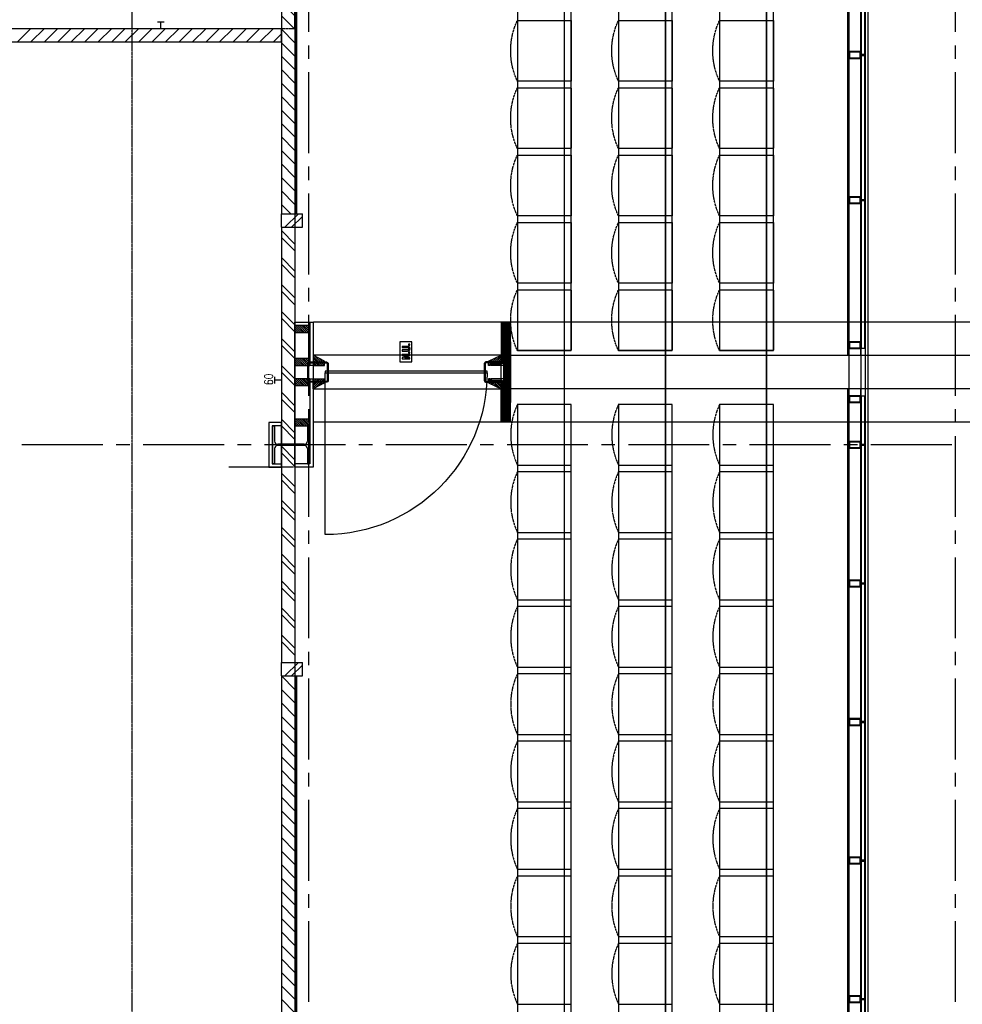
# Model space of a CAD drawing. Extents: x -66955 to 52345, y -20450 to 69550.
# Tile 91 of 132: x -55473 to -48478, y 37233 to 44541. Entities that reach past the tile are written whole.
import ezdxf
from ezdxf.enums import TextEntityAlignment as Align

# ---------------------------------------------------------------- set-up
doc = ezdxf.new("R2010")
doc.units = 0
doc.header["$MEASUREMENT"] = 0
for name, pattern in [('DASHED', [0.75, 0.5, -0.25]), ('HIDDEN', [0.375, 0.25, -0.125]), ('LEEG', [1, -1])]:
    doc.linetypes.add(name, pattern=pattern)
for name, color, linetype in [('STRAMIEN--05-', 7, 'CONTINUOUS'), ('STRAMIEN--E7-', 7, 'CONTINUOUS'), ('VERD1$--28-', 7, 'CONTINUOUS'), ('VERD1--21-', 7, 'CONTINUOUS'), ('VERD1--22-', 7, 'CONTINUOUS'), ('VERD1--23-', 7, 'CONTINUOUS'), ('VERD1--28-', 7, 'CONTINUOUS'), ('VERD1--32-', 7, 'CONTINUOUS'), ('VERD1--34-', 7, 'CONTINUOUS'), ('VERD1--81-', 7, 'CONTINUOUS'), ('VERD1--82-', 7, 'CONTINUOUS'), ('VERD1--E5-', 7, 'CONTINUOUS'), ('VERD1--E6-', 7, 'CONTINUOUS')]:
    doc.layers.add(name, color=color, linetype=linetype)
doc.styles.add('ROMANS', font='ROMANS', dxfattribs={"height": 0.2})

# ---------------------------------------------------------------- blocks, each defined once
blk = doc.blocks.new('*O272')
at = {"layer": 'VERD1--22-', "color": 7, "linetype": 'CONTINUOUS'}
for p, q in [((-77.5, 1985), (77.5, 1985)), ((-77.5, 1885), (-77.5, 1985)), ((-52.5, 1885), (47.5, 1985)), ((77.5, 1885), (77.5, 1985)), ((-2.5, 1885), (77.5, 1965)), ((-77.5, 1885), (77.5, 1885)), ((-77.5, 1885), (22.5, 1785)), ((-77.5, 1885), (-77.5, -1885)), ((-77.5, 1885), (22.5, 1885)), ((22.5, 1885), (22.5, -1885)), ((22.5, 1885), (22.5, -1885)), ((22.5, 1885), (32.5, 1885)), ((32.5, 1885), (32.5, -1885)), ((-77.5, 1785), (22.5, 1685)), ((-77.5, 1685), (22.5, 1585)), ((-77.5, 1585), (22.5, 1485)), ((-77.5, 1485), (22.5, 1385)), ((-77.5, 1385), (22.5, 1285)), ((-77.5, 1285), (22.5, 1185)), ((-77.5, 1185), (22.5, 1085)), ((-77.5, 1085), (22.5, 985)), ((-77.5, 985), (22.5, 885)), ((-77.5, 885), (22.5, 785)), ((-77.5, 785), (22.5, 685)), ((-77.5, 685), (22.5, 585)), ((-77.5, 585), (22.5, 485)), ((-77.5, 485), (22.5, 385)), ((-77.5, 385), (22.5, 285)), ((-77.5, 285), (22.5, 185)), ((-77.5, 185), (22.5, 85)), ((-77.5, 85), (22.5, -15)), ((-77.5, -15), (22.5, -115)), ((-77.5, -115), (22.5, -215)), ((-77.5, -215), (22.5, -315)), ((-77.5, -315), (22.5, -415)), ((-77.5, -415), (22.5, -515)), ((-77.5, -515), (22.5, -615)), ((-77.5, -615), (22.5, -715)), ((-77.5, -715), (22.5, -815)), ((-77.5, -815), (22.5, -915)), ((-77.5, -915), (22.5, -1015)), ((-77.5, -1015), (22.5, -1115)), ((-77.5, -1115), (22.5, -1215)), ((-77.5, -1215), (22.5, -1315)), ((-77.5, -1315), (22.5, -1415)), ((-77.5, -1415), (22.5, -1515)), ((-77.5, -1515), (22.5, -1615)), ((-77.5, -1615), (22.5, -1715)), ((-77.5, -1715), (22.5, -1815)), ((-77.5, -1815), (-7.5, -1885)), ((-77.5, -1885), (22.5, -1885)), ((-77.5, -1885), (77.5, -1885)), ((-77.5, -1985), (-77.5, -1885)), ((-52.5, -1985), (47.5, -1885)), ((22.5, -1885), (32.5, -1885)), ((77.5, -1985), (77.5, -1885)), ((-2.5, -1985), (77.5, -1905)), ((-77.5, -1985), (77.5, -1985))]:
    blk.add_line(p, q, dxfattribs=at)
at = {"layer": 'VERD1--22-', "color": 7, "linetype": 'LEEG'}
blk.add_line((27.5, 1885), (27.5, -1885), dxfattribs=at)
blk = doc.blocks.new('*O273')
at = {"layer": 'VERD1--22-', "color": 7, "linetype": 'CONTINUOUS'}
for p, q in [((-77.5, 1985), (77.5, 1985)), ((-77.5, 1885), (-77.5, 1985)), ((-52.5, 1885), (47.5, 1985)), ((77.5, 1885), (77.5, 1985)), ((-2.5, 1885), (77.5, 1965)), ((-77.5, 1885), (77.5, 1885)), ((-77.5, 1885), (22.5, 1785)), ((-77.5, 1885), (-77.5, -1885)), ((-77.5, 1885), (22.5, 1885)), ((22.5, 1885), (22.5, -1885)), ((22.5, 1885), (22.5, -1885)), ((22.5, 1885), (32.5, 1885)), ((32.5, 1885), (32.5, -1885)), ((-77.5, 1785), (22.5, 1685)), ((-77.5, 1685), (22.5, 1585)), ((-77.5, 1585), (22.5, 1485)), ((-77.5, 1485), (22.5, 1385)), ((-77.5, 1385), (22.5, 1285)), ((-77.5, 1285), (22.5, 1185)), ((-77.5, 1185), (22.5, 1085)), ((-77.5, 1085), (22.5, 985)), ((-77.5, 985), (22.5, 885)), ((-77.5, 885), (22.5, 785)), ((-77.5, 785), (22.5, 685)), ((-77.5, 685), (22.5, 585)), ((-77.5, 585), (22.5, 485)), ((-77.5, 485), (22.5, 385)), ((-77.5, 385), (22.5, 285)), ((-77.5, 285), (22.5, 185)), ((-77.5, 185), (22.5, 85)), ((-77.5, 85), (22.5, -15)), ((-77.5, -15), (22.5, -115)), ((-77.5, -115), (22.5, -215)), ((-77.5, -215), (22.5, -315)), ((-77.5, -315), (22.5, -415)), ((-77.5, -415), (22.5, -515)), ((-77.5, -515), (22.5, -615)), ((-77.5, -615), (22.5, -715)), ((-77.5, -715), (22.5, -815)), ((-77.5, -815), (22.5, -915)), ((-77.5, -915), (22.5, -1015)), ((-77.5, -1015), (22.5, -1115)), ((-77.5, -1115), (22.5, -1215)), ((-77.5, -1215), (22.5, -1315)), ((-77.5, -1315), (22.5, -1415)), ((-77.5, -1415), (22.5, -1515)), ((-77.5, -1515), (22.5, -1615)), ((-77.5, -1615), (22.5, -1715)), ((-77.5, -1715), (22.5, -1815)), ((-77.5, -1815), (-7.5, -1885)), ((-77.5, -1885), (22.5, -1885)), ((-77.5, -1885), (77.5, -1885)), ((-77.5, -1985), (-77.5, -1885)), ((-52.5, -1985), (47.5, -1885)), ((22.5, -1885), (32.5, -1885)), ((77.5, -1985), (77.5, -1885)), ((-2.5, -1985), (77.5, -1905)), ((-77.5, -1985), (77.5, -1985))]:
    blk.add_line(p, q, dxfattribs=at)
at = {"layer": 'VERD1--22-', "color": 7, "linetype": 'LEEG'}
blk.add_line((27.5, 1885), (27.5, -1885), dxfattribs=at)
blk = doc.blocks.new('B28KOK')
at = {"layer": 'VERD1$--28-', "color": 5, "linetype": 'CONTINUOUS'}
for p, q in [((65.5, 75), (-65.5, 75)), ((-75, 65.5), (-75, -65.5)), ((-68.7, 65.5), (-68.7, -65.5)), ((65.5, 68.7), (-65.5, 68.7)), ((68.7, -65.5), (68.7, 65.5)), ((75, -65.5), (75, 65.5)), ((-65.5, -68.7), (65.5, -68.7)), ((-65.5, -75), (65.5, -75))]:
    blk.add_line(p, q, dxfattribs=at)
for centre, radius, start, end in [((-65.6, 65.5), 9.45, 90, 180), ((65.5, 65.5), 9.45, 0, 90), ((-65.6, 65.5), 3.15, 90, 180), ((65.5, 65.5), 3.15, 0, 90), ((-65.6, -65.5), 9.45, 180, 270), ((-65.6, -65.5), 3.15, 180, 270), ((65.5, -65.5), 3.15, 270, 360), ((65.5, -65.5), 9.45, 270, 360)]:
    blk.add_arc(centre, radius, start, end, dxfattribs=at)
blk = doc.blocks.new('STOEL2')
at = {"layer": 'VERD1--82-', "color": 7, "linetype": 'HIDDEN'}
blk.add_lwpolyline([(0, 0), (0, 400), (-47.76, 419.56), (-97.2, 434.39), (-147.83, 444.36), (-199.2, 449.37), (-250.81, 449.37), (-302.18, 444.36), (-352.81, 434.39), (-402.24, 419.56), (-450, 400), (-450, 50), (-450, 0), (0, 0)], close=True, dxfattribs=at)
blk.add_lwpolyline([(-450, 0), (0, 0), (0, 400)], dxfattribs=at)
blk = doc.blocks.new('*O331')
at = {"layer": 'VERD1--E6-', "color": 7, "linetype": 'CONTINUOUS'}
for points in [[(45, -75), (45, 75), (-45, 75), (-45, -75)], [(-26.74, 6.14), (3.59, 6.14), (11.97, 6.35), (18.01, 6.99), (21.25, 7.9), (24.32, 9.43), (27.05, 11.6), (29.21, 14.47), (30.63, 18.41), (31.08, 23.84), (30.66, 28.48), (29.37, 32.12), (27.36, 34.98), (24.73, 37.2), (21.49, 38.8), (17.59, 39.82), (11.87, 40.33), (3.13, 40.51), (-26.74, 40.51), (-26.74, 32.33), (4.72, 32.32), (14.38, 31.93), (17.07, 31.12), (19.27, 29.52), (20.77, 27.04), (21.28, 23.6), (20.74, 20.12), (19.15, 17.49), (16.7, 15.67), (13.55, 14.68), (4.05, 14.33), (-26.75, 14.33)], [(30, 48.69), (30, 56.88), (19.09, 56.88), (19.09, 48.7)], [(30, -52.78), (30, -44.59), (-7.29, -44.59), (30, -27.24), (30, -18.4), (-26.75, -18.4), (-26.74, -26.59), (11.12, -26.59), (-26.75, -44.21), (-26.75, -52.78)], [(30, -10.22), (30, -2.04), (19.09, -2.04), (19.09, -10.22)]]:
    blk.add_lwpolyline(points, close=True, dxfattribs=at)
blk = doc.blocks.new('B28HK')
at = {"layer": 'VERD1--28-', "color": 5, "linetype": 'CONTINUOUS'}
for p, q in [((10, 25), (10, 192.5)), ((92.5, 10), (25, 10))]:
    blk.add_line(p, q, dxfattribs=at)
blk.add_lwpolyline([(2.5, 200), (0, 200), (0, 0), (100, 0), (100, 2.5)], dxfattribs=at)
for centre, radius, start, end in [((2.5, 192.5), 7.5, 0, 90), ((25, 25), 15, 180, 270), ((92.5, 2.5), 7.5, 0, 90)]:
    blk.add_arc(centre, radius, start, end, dxfattribs=at)
blk = doc.blocks.new('B28HE')
at = {"layer": 'VERD1--28-', "color": 5, "linetype": 'CONTINUOUS'}
for p, q in [((-4, -98), (-4, 98)), ((4, -98), (4, 98))]:
    blk.add_line(p, q, dxfattribs=at)
for points in [[(-28, 122), (-140, 122), (-140, 135), (140, 135), (140, 122), (28, 122)], [(-28, -122), (-140, -122), (-140, -135), (140, -135), (140, -122), (28, -122)]]:
    blk.add_lwpolyline(points, dxfattribs=at)
for centre, start, end in [((-28, 98), 0, 90), ((28, 98), 90, 180), ((-28, -98), 270, 360), ((28, -98), 180, 270)]:
    blk.add_arc(centre, 24, start, end, dxfattribs=at)
blk = doc.blocks.new('*O496')
at = {"layer": 'VERD1--34-', "color": 7, "linetype": 'CONTINUOUS'}
for points in [[(-45, 25), (-45, -25), (45, -25), (45, 25)], [(-40, 20), (-40, -20), (40, -20), (40, 20)]]:
    blk.add_lwpolyline(points, close=True, dxfattribs=at)
blk = doc.blocks.new('*O497')
at = {"layer": 'VERD1--34-', "color": 7, "linetype": 'CONTINUOUS'}
for points in [[(-45, 25), (-45, -25), (45, -25), (45, 25)], [(-40, 20), (-40, -20), (40, -20), (40, 20)]]:
    blk.add_lwpolyline(points, close=True, dxfattribs=at)
blk = doc.blocks.new('*O495')
at = {"layer": 'VERD1--34-', "color": 7, "linetype": 'CONTINUOUS'}
for points in [[(30, -511.28), (30, 511.29), (60, 511.29), (60, -511.28)], [(33, -511.28), (33, 511.29), (57, 511.29), (57, -511.28)], [(35, -511.28), (35, 511.29), (55, 511.29), (55, -511.28)]]:
    blk.add_lwpolyline(points, close=True, dxfattribs=at)
for name, p in [('*O496', (-15, 514.29)), ('*O497', (-15, -514.28))]:
    blk.add_blockref(name, p, dxfattribs=at)
blk = doc.blocks.new('*O499')
at = {"layer": 'VERD1--34-', "color": 7, "linetype": 'CONTINUOUS'}
for points in [[(-45, 25), (-45, -25), (45, -25), (45, 25)], [(-40, 20), (-40, -20), (40, -20), (40, 20)]]:
    blk.add_lwpolyline(points, close=True, dxfattribs=at)
blk = doc.blocks.new('*O500')
at = {"layer": 'VERD1--34-', "color": 7, "linetype": 'CONTINUOUS'}
for points in [[(-45, 25), (-45, -25), (45, -25), (45, 25)], [(-40, 20), (-40, -20), (40, -20), (40, 20)]]:
    blk.add_lwpolyline(points, close=True, dxfattribs=at)
blk = doc.blocks.new('*O498')
at = {"layer": 'VERD1--34-', "color": 7, "linetype": 'CONTINUOUS'}
for points in [[(30, -511.28), (30, 511.29), (60, 511.29), (60, -511.28)], [(33, -511.28), (33, 511.29), (57, 511.29), (57, -511.28)], [(35, -511.28), (35, 511.29), (55, 511.29), (55, -511.28)]]:
    blk.add_lwpolyline(points, close=True, dxfattribs=at)
for name, p in [('*O499', (-15, 514.29)), ('*O500', (-15, -514.28))]:
    blk.add_blockref(name, p, dxfattribs=at)
blk = doc.blocks.new('*O502')
at = {"layer": 'VERD1--34-', "color": 7, "linetype": 'CONTINUOUS'}
for points in [[(-45, 25), (-45, -25), (45, -25), (45, 25)], [(-40, 20), (-40, -20), (40, -20), (40, 20)]]:
    blk.add_lwpolyline(points, close=True, dxfattribs=at)
blk = doc.blocks.new('*O503')
at = {"layer": 'VERD1--34-', "color": 7, "linetype": 'CONTINUOUS'}
for points in [[(-45, 25), (-45, -25), (45, -25), (45, 25)], [(-40, 20), (-40, -20), (40, -20), (40, 20)]]:
    blk.add_lwpolyline(points, close=True, dxfattribs=at)
blk = doc.blocks.new('*O501')
at = {"layer": 'VERD1--34-', "color": 7, "linetype": 'CONTINUOUS'}
for points in [[(30, -511.28), (30, 511.29), (60, 511.29), (60, -511.28)], [(33, -511.28), (33, 511.29), (57, 511.29), (57, -511.28)], [(35, -511.28), (35, 511.29), (55, 511.29), (55, -511.28)]]:
    blk.add_lwpolyline(points, close=True, dxfattribs=at)
for name, p in [('*O502', (-15, 514.29)), ('*O503', (-15, -514.28))]:
    blk.add_blockref(name, p, dxfattribs=at)
blk = doc.blocks.new('*O505')
at = {"layer": 'VERD1--34-', "color": 7, "linetype": 'CONTINUOUS'}
for points in [[(-45, 25), (-45, -25), (45, -25), (45, 25)], [(-40, 20), (-40, -20), (40, -20), (40, 20)]]:
    blk.add_lwpolyline(points, close=True, dxfattribs=at)
blk = doc.blocks.new('*O506')
at = {"layer": 'VERD1--34-', "color": 7, "linetype": 'CONTINUOUS'}
for points in [[(-45, 25), (-45, -25), (45, -25), (45, 25)], [(-40, 20), (-40, -20), (40, -20), (40, 20)]]:
    blk.add_lwpolyline(points, close=True, dxfattribs=at)
blk = doc.blocks.new('*O504')
at = {"layer": 'VERD1--34-', "color": 7, "linetype": 'CONTINUOUS'}
for points in [[(30, -511.28), (30, 511.29), (60, 511.29), (60, -511.28)], [(33, -511.28), (33, 511.29), (57, 511.29), (57, -511.28)], [(35, -511.28), (35, 511.29), (55, 511.29), (55, -511.28)]]:
    blk.add_lwpolyline(points, close=True, dxfattribs=at)
for name, p in [('*O505', (-15, 514.29)), ('*O506', (-15, -514.28))]:
    blk.add_blockref(name, p, dxfattribs=at)
blk = doc.blocks.new('*O508')
at = {"layer": 'VERD1--34-', "color": 7, "linetype": 'CONTINUOUS'}
for points in [[(-45, 25), (-45, -25), (45, -25), (45, 25)], [(-40, 20), (-40, -20), (40, -20), (40, 20)]]:
    blk.add_lwpolyline(points, close=True, dxfattribs=at)
blk = doc.blocks.new('*O509')
at = {"layer": 'VERD1--34-', "color": 7, "linetype": 'CONTINUOUS'}
for points in [[(-45, 25), (-45, -25), (45, -25), (45, 25)], [(-40, 20), (-40, -20), (40, -20), (40, 20)]]:
    blk.add_lwpolyline(points, close=True, dxfattribs=at)
blk = doc.blocks.new('*O507')
at = {"layer": 'VERD1--34-', "color": 7, "linetype": 'CONTINUOUS'}
for points in [[(30, -511.28), (30, 511.29), (60, 511.29), (60, -511.28)], [(33, -511.28), (33, 511.29), (57, 511.29), (57, -511.28)], [(35, -511.28), (35, 511.29), (55, 511.29), (55, -511.28)]]:
    blk.add_lwpolyline(points, close=True, dxfattribs=at)
for name, p in [('*O508', (-15, 514.29)), ('*O509', (-15, -514.28))]:
    blk.add_blockref(name, p, dxfattribs=at)
blk = doc.blocks.new('*O568')
at = {"layer": 'VERD1--34-', "color": 7, "linetype": 'CONTINUOUS'}
for points in [[(-45, 25), (-45, -25), (45, -25), (45, 25)], [(-40, 20), (-40, -20), (40, -20), (40, 20)]]:
    blk.add_lwpolyline(points, close=True, dxfattribs=at)
blk = doc.blocks.new('*O569')
at = {"layer": 'VERD1--34-', "color": 7, "linetype": 'CONTINUOUS'}
for points in [[(-45, 25), (-45, -25), (45, -25), (45, 25)], [(-40, 20), (-40, -20), (40, -20), (40, 20)]]:
    blk.add_lwpolyline(points, close=True, dxfattribs=at)
blk = doc.blocks.new('*O567')
at = {"layer": 'VERD1--34-', "color": 7, "linetype": 'CONTINUOUS'}
for points in [[(30, -1780.37), (30, -709.7), (60, -709.7), (60, -1780.37)], [(33, -1780.37), (33, -709.7), (57, -709.7), (57, -1780.37)], [(35, -1780.37), (35, -709.7), (55, -709.7), (55, -1780.37)]]:
    blk.add_lwpolyline(points, close=True, dxfattribs=at)
for name, p in [('*O568', (-15, -706.7)), ('*O569', (-15, -1783.37))]:
    blk.add_blockref(name, p, dxfattribs=at)
blk = doc.blocks.new('*O571')
at = {"layer": 'VERD1--34-', "color": 7, "linetype": 'CONTINUOUS'}
for points in [[(-45, 25), (-45, -25), (45, -25), (45, 25)], [(-40, 20), (-40, -20), (40, -20), (40, 20)]]:
    blk.add_lwpolyline(points, close=True, dxfattribs=at)
blk = doc.blocks.new('*O572')
at = {"layer": 'VERD1--34-', "color": 7, "linetype": 'CONTINUOUS'}
for points in [[(-45, 25), (-45, -25), (45, -25), (45, 25)], [(-40, 20), (-40, -20), (40, -20), (40, 20)]]:
    blk.add_lwpolyline(points, close=True, dxfattribs=at)
blk = doc.blocks.new('*O570')
at = {"layer": 'VERD1--34-', "color": 7, "linetype": 'CONTINUOUS'}
for points in [[(30, -511.28), (30, -149.32), (60, -149.32), (60, -511.28)], [(33, -511.28), (33, -149.32), (57, -149.32), (57, -511.28)], [(35, -511.28), (35, -149.32), (55, -149.32), (55, -511.28)]]:
    blk.add_lwpolyline(points, close=True, dxfattribs=at)
for name, p in [('*O571', (-15, -174.32)), ('*O572', (-15, -514.28))]:
    blk.add_blockref(name, p, dxfattribs=at)
blk = doc.blocks.new('*O573')
at = {"layer": 'VERD1--34-', "color": 7, "linetype": 'CONTINUOUS'}
for points in [[(-45, 25), (-45, -25), (45, -25), (45, 25)], [(-40, 20), (-40, -20), (40, -20), (40, 20)]]:
    blk.add_lwpolyline(points, close=True, dxfattribs=at)
blk = doc.blocks.new('*O575')
at = {"layer": 'VERD1--34-', "color": 7, "linetype": 'CONTINUOUS'}
for points in [[(-45, 25), (-45, -25), (45, -25), (45, 25)], [(-40, 20), (-40, -20), (40, -20), (40, 20)]]:
    blk.add_lwpolyline(points, close=True, dxfattribs=at)
blk = doc.blocks.new('*O576')
at = {"layer": 'VERD1--34-', "color": 7, "linetype": 'CONTINUOUS'}
for points in [[(-45, 25), (-45, -25), (45, -25), (45, 25)], [(-40, 20), (-40, -20), (40, -20), (40, 20)]]:
    blk.add_lwpolyline(points, close=True, dxfattribs=at)
blk = doc.blocks.new('*O574')
at = {"layer": 'VERD1--34-', "color": 7, "linetype": 'CONTINUOUS'}
for points in [[(30, -1780.37), (30, -709.7), (60, -709.7), (60, -1780.37)], [(33, -1780.37), (33, -709.7), (57, -709.7), (57, -1780.37)], [(35, -1780.37), (35, -709.7), (55, -709.7), (55, -1780.37)]]:
    blk.add_lwpolyline(points, close=True, dxfattribs=at)
for name, p in [('*O575', (-15, -706.7)), ('*O576', (-15, -1783.37))]:
    blk.add_blockref(name, p, dxfattribs=at)

msp = doc.modelspace()

# ---------------------------------------------------------------- linework, layer by layer
at = {"layer": 'STRAMIEN--05-', "color": 251, "linetype": 'DASHED'}
msp.add_line((-54639, 4749), (-54639, 69050), dxfattribs=at)
at = {"layer": 'STRAMIEN--E7-', "color": 6, "linetype": 'CONTINUOUS'}
for p, q in [((-53330, 44750), (-53330, 44450)), ((-48530, 44750), (-48530, 44450)), ((-53330, 44350), (-53330, 44250)), ((-48530, 44350), (-48530, 44250)), ((-53330, 44150), (-53330, 43850)), ((-48530, 44150), (-48530, 43850)), ((-53330, 43850), (-53330, 43550)), ((-48530, 43850), (-48530, 43550)), ((-53330, 43450), (-53330, 43350)), ((-48530, 43450), (-48530, 43350)), ((-53330, 43250), (-53330, 42950)), ((-48530, 43250), (-48530, 42950)), ((-53330, 42950), (-53330, 42650)), ((-48530, 42950), (-48530, 42650)), ((-53330, 42550), (-53330, 42450)), ((-48530, 42550), (-48530, 42450)), ((-53330, 42350), (-53330, 42050)), ((-48530, 42350), (-48530, 42050)), ((-53330, 42050), (-53330, 41750)), ((-48530, 42050), (-48530, 41750)), ((-53330, 41650), (-53330, 41550)), ((-48530, 41650), (-48530, 41550)), ((-53330, 41450), (-53330, 41150)), ((-48530, 41450), (-48530, 41150)), ((-55156, 41385), (-55456, 41385)), ((-54856, 41385), (-55156, 41385)), ((-54656, 41385), (-54756, 41385)), ((-54256, 41385), (-54556, 41385)), ((-53956, 41385), (-54256, 41385)), ((-53756, 41385), (-53856, 41385)), ((-53356, 41385), (-53656, 41385)), ((-53056, 41385), (-53356, 41385)), ((-52856, 41385), (-52956, 41385)), ((-52456, 41385), (-52756, 41385)), ((-52156, 41385), (-52456, 41385)), ((-51956, 41385), (-52056, 41385)), ((-51556, 41385), (-51856, 41385)), ((-51256, 41385), (-51556, 41385)), ((-51056, 41385), (-51156, 41385)), ((-50656, 41385), (-50956, 41385)), ((-50356, 41385), (-50656, 41385)), ((-50156, 41385), (-50256, 41385)), ((-49756, 41385), (-50056, 41385)), ((-49456, 41385), (-49756, 41385)), ((-49256, 41385), (-49356, 41385)), ((-48856, 41385), (-49156, 41385)), ((-48556, 41385), (-48856, 41385)), ((-53330, 41150), (-53330, 40850)), ((-48530, 41150), (-48530, 40850)), ((-53330, 40750), (-53330, 40650)), ((-48530, 40750), (-48530, 40650)), ((-53330, 40550), (-53330, 40250)), ((-48530, 40550), (-48530, 40250)), ((-53330, 40250), (-53330, 39950)), ((-48530, 40250), (-48530, 39950)), ((-53330, 39850), (-53330, 39750)), ((-48530, 39850), (-48530, 39750)), ((-53330, 39650), (-53330, 39350)), ((-48530, 39650), (-48530, 39350)), ((-53330, 39350), (-53330, 39050)), ((-48530, 39350), (-48530, 39050)), ((-53330, 38950), (-53330, 38850)), ((-48530, 38950), (-48530, 38850)), ((-53330, 38750), (-53330, 38450)), ((-48530, 38750), (-48530, 38450)), ((-53330, 38450), (-53330, 38150)), ((-48530, 38450), (-48530, 38150)), ((-53330, 38050), (-53330, 37950)), ((-48530, 38050), (-48530, 37950)), ((-53330, 37850), (-53330, 37550)), ((-48530, 37850), (-48530, 37550)), ((-53330, 37550), (-53330, 37250)), ((-48530, 37550), (-48530, 37250))]:
    msp.add_line(p, q, dxfattribs=at)
at = {"layer": 'VERD1--21-', "color": 7, "linetype": 'HIDDEN'}
msp.add_line((-53440, 41220), (-53920, 41220), dxfattribs=at)
at = {"layer": 'VERD1--21-', "color": 7, "linetype": 'CONTINUOUS'}
for points in [[(-51840, 42150), (-51830, 42150), (-51830, 41700), (-51840, 41700)], [(-51840, 41700), (-51830, 41700), (-51830, 42150), (-51840, 42150)], [(-51830, 42050), (-25230, 42050), (-25230, 41800), (-51830, 41800)]]:
    msp.add_lwpolyline(points, close=True, dxfattribs=at)
at = {"layer": 'VERD1--21-', "color": 7, "linetype": 'HIDDEN'}
msp.add_lwpolyline([(-51900, 42050), (-53295, 42050), (-53295, 41800), (-51900, 41800)], close=True, dxfattribs=at)
at = {"layer": 'VERD1--22-', "color": 7, "linetype": 'HIDDEN'}
for p, q in [((-49330, 56165), (-49330, 42050)), ((-49330, 41800), (-49330, 27650))]:
    msp.add_line(p, q, dxfattribs=at)
at = {"layer": 'VERD1--22-', "color": 7, "linetype": 'CONTINUOUS'}
for p, q in [((-53430, 45010), (-53430, 43100)), ((-53420, 45010), (-53420, 43100)), ((-56590, 44475), (-53530, 44475)), ((-55490, 44375), (-55390, 44475)), ((-55390, 44375), (-55290, 44475)), ((-55290, 44375), (-55190, 44475)), ((-55190, 44375), (-55090, 44475)), ((-55090, 44375), (-54990, 44475)), ((-54990, 44375), (-54890, 44475)), ((-54890, 44375), (-54790, 44475)), ((-54790, 44375), (-54690, 44475)), ((-54690, 44375), (-54590, 44475)), ((-54590, 44375), (-54490, 44475)), ((-54490, 44375), (-54390, 44475)), ((-54390, 44375), (-54290, 44475)), ((-54290, 44375), (-54190, 44475)), ((-54190, 44375), (-54090, 44475)), ((-54090, 44375), (-53990, 44475)), ((-53990, 44375), (-53890, 44475)), ((-53890, 44375), (-53790, 44475)), ((-53790, 44375), (-53690, 44475)), ((-53690, 44375), (-53590, 44475)), ((-53590, 44375), (-53530, 44435)), ((-53530, 44375), (-53530, 44475)), ((-56590, 44375), (-53530, 44375)), ((-53430, 43100), (-53420, 43100)), ((-53530, 43000), (-53530, 39770)), ((-53530, 43000), (-53430, 43000)), ((-53530, 42975), (-53430, 42875)), ((-53430, 43000), (-53430, 39770)), ((-53530, 42925), (-53430, 42825)), ((-53530, 42775), (-53430, 42675)), ((-53530, 42725), (-53430, 42625)), ((-53530, 42575), (-53430, 42475)), ((-53530, 42525), (-53430, 42425)), ((-53530, 42375), (-53430, 42275)), ((-53530, 42325), (-53430, 42225)), ((-51900, 42295), (-51900, 42175)), ((-51900, 42295), (-51875, 42295)), ((-51893.75, 42295), (-51893.75, 42175)), ((-51887.5, 42295), (-51887.5, 42175)), ((-51881.25, 42295), (-51881.25, 42175)), ((-51875, 42295), (-51875, 41555)), ((-51875, 42295), (-51855, 42295)), ((-51875, 42295), (-51875, 42175)), ((-51870, 42295), (-51870, 41555)), ((-51865, 42295), (-51865, 41555)), ((-51860, 42295), (-51860, 41555)), ((-51855, 42295), (-51855, 41555)), ((-51855, 42150), (-51855, 42295)), ((-51830, 42295), (-51855, 42295)), ((-51848.75, 42150), (-51848.75, 42295)), ((-51842.5, 42150), (-51842.5, 42295)), ((-51836.25, 42150), (-51836.25, 42295)), ((-51830, 42150), (-51830, 42295)), ((-53530, 42175), (-53430, 42075)), ((-51900, 42175), (-51875, 42175)), ((-51900, 42175), (-51900, 42000)), ((-51900, 42175), (-51885, 42175)), ((-51896.25, 42175), (-51896.25, 42000)), ((-51892.5, 42175), (-51892.5, 42000)), ((-51888.75, 42175), (-51888.75, 42000)), ((-51885, 42175), (-51885, 42000)), ((-53530, 42125), (-53430, 42025)), ((-51855, 41700), (-51855, 42150)), ((-51840, 42150), (-51855, 42150)), ((-51830, 42150), (-51855, 42150)), ((-51851.25, 41700), (-51851.25, 42150)), ((-51847.5, 41700), (-51847.5, 42150)), ((-51843.75, 41700), (-51843.75, 42150)), ((-51840, 41700), (-51840, 42150)), ((-53530, 41975), (-53430, 41875)), ((-51900, 42000), (-51885, 42000)), ((-53530, 41925), (-53430, 41825)), ((-51900, 41675), (-51900, 41850)), ((-51885, 41850), (-51900, 41850)), ((-51896.25, 41675), (-51896.25, 41850)), ((-51892.5, 41675), (-51892.5, 41850)), ((-51888.75, 41675), (-51888.75, 41850)), ((-51885, 41675), (-51885, 41850)), ((-53530, 41775), (-53430, 41675)), ((-53530, 41725), (-53430, 41625)), ((-51900, 41555), (-51900, 41675)), ((-51875, 41675), (-51900, 41675)), ((-51885, 41675), (-51900, 41675)), ((-51893.75, 41555), (-51893.75, 41675)), ((-51887.5, 41555), (-51887.5, 41675)), ((-51881.25, 41555), (-51881.25, 41675)), ((-51875, 41555), (-51875, 41675)), ((-51840, 41700), (-51855, 41700)), ((-51855, 41555), (-51855, 41700)), ((-51830, 41700), (-51855, 41700)), ((-51848.75, 41555), (-51848.75, 41700)), ((-51842.5, 41555), (-51842.5, 41700)), ((-51836.25, 41555), (-51836.25, 41700)), ((-51830, 41555), (-51830, 41700)), ((-53530, 41575), (-53430, 41475)), ((-53530, 41525), (-53430, 41425)), ((-51875, 41555), (-51900, 41555)), ((-51875, 41555), (-51855, 41555)), ((-51830, 41555), (-51855, 41555)), ((-53530, 41375), (-53430, 41275)), ((-53530, 41325), (-53430, 41225)), ((-53530, 41175), (-53430, 41075)), ((-53530, 41125), (-53430, 41025)), ((-53530, 40975), (-53430, 40875)), ((-53530, 40925), (-53430, 40825)), ((-53530, 40775), (-53430, 40675)), ((-53530, 40725), (-53430, 40625)), ((-53530, 40575), (-53430, 40475)), ((-53530, 40525), (-53430, 40425)), ((-53530, 40375), (-53430, 40275)), ((-53530, 40325), (-53430, 40225)), ((-53530, 40175), (-53430, 40075)), ((-53530, 40125), (-53430, 40025)), ((-53530, 39975), (-53430, 39875)), ((-53530, 39925), (-53430, 39825)), ((-53530, 39770), (-53430, 39770))]:
    msp.add_line(p, q, dxfattribs=at)
at = {"layer": 'VERD1--22-', "color": 7, "linetype": 'LEEG'}
msp.add_line((-53425, 45010), (-53425, 43100), dxfattribs=at)
at = {"layer": 'VERD1--22-', "color": 7, "linetype": 'CONTINUOUS'}
for points in [[(-53320, 41875), (-53320, 41245), (-53430, 41245), (-53430, 42295), (-53320, 42295), (-53320, 41975)], [(-53330, 41875), (-53295, 41875), (-53295, 41220), (-53430, 41220), (-53430, 42295), (-53295, 42295), (-53295, 41975), (-53330, 41975)]]:
    msp.add_lwpolyline(points, dxfattribs=at)
for points in [[(-53205, 41919), (-52005, 41919), (-52005, 41931), (-53205, 41931)], [(-53530, 41550), (-53625, 41550), (-53625, 41220), (-53530, 41220)], [(-53530, 41525), (-53600, 41525), (-53600, 41245), (-53530, 41245)]]:
    msp.add_lwpolyline(points, close=True, dxfattribs=at)
at = {"layer": 'VERD1--23-', "color": 7, "linetype": 'CONTINUOUS'}
for points in [[(-50680, 69050), (-50680, 21035), (-51430, 21035), (-51430, 69050)], [(-49930, 69050), (-49930, 17015), (-50680, 17015), (-50680, 69050)], [(-49180, 69050), (-49180, 17015), (-49930, 17015), (-49930, 69050)]]:
    msp.add_lwpolyline(points, dxfattribs=at)
at = {"layer": 'VERD1--32-', "color": 7, "linetype": 'CONTINUOUS'}
for p, q in [((-53430, 42263.08), (-53386.92, 42220)), ((-53430, 42248.95), (-53401.05, 42220)), ((-53422.79, 42270), (-53372.79, 42220)), ((-53408.66, 42270), (-53358.66, 42220)), ((-53394.54, 42270), (-53344.54, 42220)), ((-53380.41, 42270), (-53330.41, 42220)), ((-53366.28, 42270), (-53320, 42223.72)), ((-53352.15, 42270), (-53320, 42237.85)), ((-53338.02, 42270), (-53320, 42251.98)), ((-53323.9, 42270), (-53320, 42266.1)), ((-53430, 42234.82), (-53415.18, 42220)), ((-53430, 42220.7), (-53429.3, 42220)), ((-53422.79, 42025), (-53372.79, 41975)), ((-53408.66, 42025), (-53358.66, 41975)), ((-53394.54, 42025), (-53344.54, 41975)), ((-53380.41, 42025), (-53330.41, 41975)), ((-53366.28, 42025), (-53320, 41978.72)), ((-53352.15, 42025), (-53320, 41992.85)), ((-53338.02, 42025), (-53320, 42006.98)), ((-53323.9, 42025), (-53320, 42021.1)), ((-53295, 42041.98), (-53228.02, 41975)), ((-53295, 42027.85), (-53242.15, 41975)), ((-53282.03, 42043.13), (-53213.9, 41975)), ((-53252.01, 42027.24), (-53210, 41985.23)), ((-51957.44, 42022.79), (-51995, 41985.23)), ((-51930.6, 42035.51), (-51976.1, 41990)), ((-51903.75, 42048.22), (-51961.98, 41990)), ((-51900, 42037.85), (-51947.85, 41990)), ((-51900, 42023.72), (-51933.72, 41990)), ((-53430, 42018.08), (-53386.92, 41975)), ((-53430, 42003.95), (-53401.05, 41975)), ((-53430, 41989.82), (-53415.18, 41975)), ((-53430, 41975.7), (-53429.3, 41975)), ((-53295, 42013.72), (-53256.28, 41975)), ((-53295, 41999.59), (-53270.41, 41975)), ((-53295, 41985.46), (-53284.54, 41975)), ((-53221.98, 42011.34), (-53210, 41999.36)), ((-51984.28, 42010.08), (-51995, 41999.36)), ((-51980, 41986.1), (-51991.1, 41975)), ((-51900, 42009.59), (-51919.59, 41990)), ((-51900, 41995.46), (-51905.46, 41990)), ((-53422.79, 41875), (-53372.79, 41825)), ((-53408.66, 41875), (-53358.66, 41825)), ((-53394.54, 41875), (-53344.54, 41825)), ((-53380.41, 41875), (-53330.41, 41825)), ((-53366.28, 41875), (-53320, 41828.72)), ((-53352.15, 41875), (-53320, 41842.85)), ((-53338.02, 41875), (-53320, 41856.98)), ((-53323.9, 41875), (-53320, 41871.1)), ((-53295, 41808.02), (-53228.02, 41875)), ((-53295, 41822.15), (-53242.15, 41875)), ((-53295, 41836.28), (-53256.28, 41875)), ((-53295, 41850.41), (-53270.41, 41875)), ((-53295, 41864.54), (-53284.54, 41875)), ((-53282.03, 41806.87), (-53213.9, 41875)), ((-51980, 41863.9), (-51991.1, 41875)), ((-53430, 41868.08), (-53386.92, 41825)), ((-53430, 41853.95), (-53401.05, 41825)), ((-53430, 41839.82), (-53415.18, 41825)), ((-53430, 41825.7), (-53429.3, 41825)), ((-53252.01, 41822.76), (-53210, 41864.77)), ((-53221.98, 41838.66), (-53210, 41850.64)), ((-51957.44, 41827.21), (-51995, 41864.77)), ((-51984.28, 41839.92), (-51995, 41850.64)), ((-51930.6, 41814.49), (-51976.1, 41860)), ((-51903.75, 41801.78), (-51961.98, 41860)), ((-51900, 41812.15), (-51947.85, 41860)), ((-51900, 41826.28), (-51933.72, 41860)), ((-51900, 41840.41), (-51919.59, 41860)), ((-51900, 41854.54), (-51905.46, 41860)), ((-53430, 41568.08), (-53386.92, 41525)), ((-53430, 41553.95), (-53401.05, 41525)), ((-53430, 41539.82), (-53415.18, 41525)), ((-53430, 41525.7), (-53429.3, 41525)), ((-53422.79, 41575), (-53372.79, 41525)), ((-53408.66, 41575), (-53358.66, 41525)), ((-53394.54, 41575), (-53344.54, 41525)), ((-53380.41, 41575), (-53330.41, 41525)), ((-53366.28, 41575), (-53320, 41528.72)), ((-53352.15, 41575), (-53320, 41542.85)), ((-53338.02, 41575), (-53320, 41556.98)), ((-53323.9, 41575), (-53320, 41571.1))]:
    msp.add_line(p, q, dxfattribs=at)
for points in [[(-53320, 42270), (-53430, 42270), (-53430, 42220), (-53320, 42220)], [(-53320, 42025), (-53430, 42025), (-53430, 41975), (-53320, 41975)], [(-53210, 41975), (-53210, 42005), (-53295, 42050), (-53295, 41975), (-53215, 41975)], [(-51995, 41975), (-51995, 42005), (-51900, 42050), (-51900, 41990), (-51980, 41990), (-51980, 41975)], [(-53320, 41875), (-53430, 41875), (-53430, 41825), (-53320, 41825)], [(-53210, 41875), (-53210, 41845), (-53295, 41800), (-53295, 41875), (-53215, 41875)], [(-51995, 41875), (-51995, 41845), (-51900, 41800), (-51900, 41860), (-51980, 41860), (-51980, 41875)], [(-53320, 41575), (-53430, 41575), (-53430, 41525), (-53320, 41525)]]:
    msp.add_lwpolyline(points, close=True, dxfattribs=at)
at = {"layer": 'VERD1--32-', "color": 7, "linetype": 'HIDDEN'}
msp.add_lwpolyline([(-25385, 42295), (-53295, 42295), (-53295, 41555), (-25385, 41555)], close=True, dxfattribs=at)
at = {"layer": 'VERD1--32-', "color": 7, "linetype": 'CONTINUOUS'}
msp.add_lwpolyline([(-53205, 40719), (-53205, 41919)], dxfattribs=at)
at = {"layer": 'VERD1--32-', "color": 7, "linetype": 'CONTINUOUS', "extrusion": (0, 0, -1)}
msp.add_ellipse((-53207.51, 41916.5), major_axis=(1202.51, 0), ratio=0.9958333, start_param=6.2810977, end_param=1.5687087, dxfattribs=at)
at = {"layer": 'VERD1--34-', "color": 7, "linetype": 'HIDDEN'}
for points in [[(-48620, 69050), (-48620, 57065), (-49320, 57065), (-49320, 17015)], [(-48530, 69050), (-48530, 57015), (-49230, 57015), (-49230, 17015)], [(-48500, 69050), (-48500, 56985), (-49200, 56985), (-49200, 17015)]]:
    msp.add_lwpolyline(points, dxfattribs=at)
at = {"layer": 'VERD1--34-', "color": 7, "linetype": 'CONTINUOUS'}
for points in [[(-49230, 56165), (-49320, 56165), (-49320, 42050), (-49230, 42050)], [(-49230, 42100.01), (-49230, 43198.67), (-49200, 43198.67), (-49200, 42100.01)], [(-49227, 42100.01), (-49227, 43198.67), (-49203, 43198.67), (-49203, 42100.01)], [(-49225, 42100.01), (-49225, 43198.67), (-49205, 43198.67), (-49205, 42100.01)], [(-49230, 41800), (-49320, 41800), (-49320, 27700), (-49230, 27700)]]:
    msp.add_lwpolyline(points, close=True, dxfattribs=at)
at = {"layer": 'VERD1--81-', "color": 7, "linetype": 'CONTINUOUS'}
for points in [[(-51380, 48034.99), (-51780, 48034.99), (-51780, 42084.99), (-51380, 42084.99)], [(-50630, 48034.99), (-51030, 48034.99), (-51030, 42084.99), (-50630, 42084.99)], [(-49880, 48034.99), (-50280, 48034.99), (-50280, 42084.99), (-49880, 42084.99)], [(-51380, 41685.01), (-51780, 41685.01), (-51780, 34735.01), (-51380, 34735.01)], [(-50630, 41685.01), (-51030, 41685.01), (-51030, 34735.01), (-50630, 34735.01)], [(-49880, 41685.01), (-50280, 41685.01), (-50280, 34735.01), (-49880, 34735.01)]]:
    msp.add_lwpolyline(points, close=True, dxfattribs=at)
at = {"layer": 'VERD1--E5-', "color": 1, "linetype": 'DASHED'}
msp.add_line((-53430, 44475), (-53430, 58125), dxfattribs=at)
at = {"layer": 'VERD1--E5-', "color": 1, "linetype": 'CONTINUOUS'}
for p, q in [((-54450, 44525), (-54400, 44525)), ((-54425, 44475), (-54425, 44525)), ((-53580, 41841), (-53580, 41891)), ((-53530, 41866), (-53580, 41866))]:
    msp.add_line(p, q, dxfattribs=at)
at = {"layer": 'VERD1--E5-', "color": 1, "linetype": 'DASHED'}
msp.add_lwpolyline([(-56590, 44475), (-53430, 44475), (-53430, 34525), (-56590, 34525)], close=True, dxfattribs=at)

# ---------------------------------------------------------------- block references
at = {"layer": 'VERD1--22-', "color": 132, "linetype": 'CONTINUOUS'}
for name, p in [('*O272', (-53452.5, 44985)), ('*O273', (-53452.5, 37785))]:
    msp.add_blockref(name, p, dxfattribs=at)
at = {"layer": 'VERD1--28-', "color": 5, "linetype": 'CONTINUOUS', "yscale": -1}
for name, p, rotation in [('B28HK', (-51875, 41975), 180), ('B28KOK', (-53260, 41925), 90)]:
    msp.add_blockref(name, p, dxfattribs=dict(at, rotation=rotation))
at = {"layer": 'VERD1--28-', "color": 5, "linetype": 'CONTINUOUS'}
for name, p, rotation in [('B28KOK', (-51950, 41925), 90), ('B28HK', (-51875, 41875), 180), ('B28HE', (-53460, 41385), 90)]:
    msp.add_blockref(name, p, dxfattribs=dict(at, rotation=rotation))
at = {"layer": 'VERD1--34-', "color": 7, "linetype": 'CONTINUOUS'}
for name, p in [('*O574', (-49260, 46061.71)), ('*O567', (-49260, 44985.04)), ('*O573', (-49275, 42125.01)), ('*O570', (-49260, 41899.33)), ('*O495', (-49260, 40870.73)), ('*O498', (-49260, 39842.16)), ('*O501', (-49260, 38813.59)), ('*O504', (-49260, 37785.02)), ('*O507', (-49260, 36756.45))]:
    msp.add_blockref(name, p, dxfattribs=at)
at = {"layer": 'VERD1--82-', "color": 7, "linetype": 'HIDDEN', "yscale": -1, "rotation": 270}
for p in [(-51380, 44084.99), (-50630, 44084.99), (-49880, 44084.99), (-51380, 43584.99), (-50630, 43584.99), (-49880, 43584.99), (-51380, 43084.99), (-50630, 43084.99), (-49880, 43084.99), (-51380, 42584.99), (-50630, 42584.99), (-49880, 42584.99), (-51380, 42084.99), (-50630, 42084.99), (-49880, 42084.99)]:
    msp.add_blockref('STOEL2', p, dxfattribs=at)
at = {"layer": 'VERD1--82-', "color": 7, "linetype": 'HIDDEN', "rotation": 90}
for p in [(-51380, 41685.01), (-50630, 41685.01), (-49880, 41685.01), (-51380, 41185.01), (-50630, 41185.01), (-49880, 41185.01), (-51380, 40685.01), (-50630, 40685.01), (-49880, 40685.01), (-51380, 40185.01), (-50630, 40185.01), (-49880, 40185.01), (-51380, 39685.01), (-50630, 39685.01), (-49880, 39685.01), (-51380, 39185.01), (-50630, 39185.01), (-49880, 39185.01), (-51380, 38685.01), (-50630, 38685.01), (-49880, 38685.01), (-51380, 38185.01), (-50630, 38185.01), (-49880, 38185.01), (-51380, 37685.01), (-50630, 37685.01), (-49880, 37685.01)]:
    msp.add_blockref('STOEL2', p, dxfattribs=at)
at = {"layer": 'VERD1--E6-', "color": 7, "linetype": 'CONTINUOUS'}
msp.add_blockref('*O331', (-52607.5, 42075.26), dxfattribs=at)

# ---------------------------------------------------------------- texts
at = {"layer": 'VERD1--E5-', "color": 1, "linetype": 'CONTINUOUS', "style": 'ROMANS', "width": 0.8}
msp.add_text('60', height=62.5, rotation=90, dxfattribs=at).set_placement((-53625.34, 41871.16), align=Align.MIDDLE)

doc.saveas('drawing.dxf')
